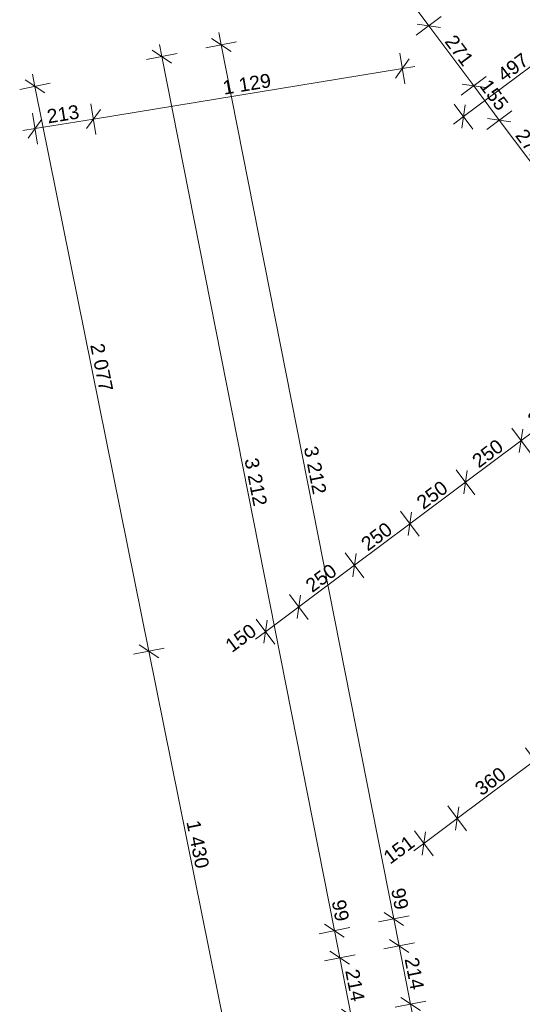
# Model space of a CAD drawing. Header units: metres. Extents: x -320 to 5572509, y -47 to 5960263.
# Tile 3 of 59: x -320 to -302, y -14 to 22. Entities that reach past the tile are written whole.
import ezdxf

# ---------------------------------------------------------------- set-up
doc = ezdxf.new("R2010")
doc.units = ezdxf.units.M
doc.header["$MEASUREMENT"] = 0
doc.layers.add('Nowe_403-Punkt_okreslonej_wysokosci', color=7, linetype='Continuous')
doc.styles.add('GENERATED_STYLE_3', font='arial.ttf')
doc.dimstyles.new('GENERATED_STYLE__1', dxfattribs={"dimtxt": 0.5, "dimasz": 0.57, "dimexe": 0.18, "dimexo": 0.0625, "dimgap": 0.09, "dimtad": 1, "dimdec": 0, "dimlfac": 100, "dimzin": 0, "dimdsep": 46, "dimtxsty": 'GENERATED_STYLE_3', "dimblk": 'ARROWHEAD_6', "dimblk1": 'ARROWHEAD_6', "dimblk2": 'ARROWHEAD_6', "dimcen": 0.09, "dimse1": 1, "dimse2": 1, "dimclrd": 7, "dimclre": 7, "dimclrt": 7, "dimadec": 1, "dimazin": 0, "dimtfac": 1, "dimtdec": 4, "dimtmove": 0, "dimatfit": 3, "dimfxl": 1, "dimtolj": 1, "dimtzin": 0, "dimarcsym": 0})
doc.dimstyles.new('GENERATED_STYLE__2', dxfattribs={"dimtxt": 0.5, "dimasz": 0.57, "dimexe": 0.18, "dimexo": 0.0625, "dimgap": 0.09, "dimtad": 1, "dimdec": 0, "dimlfac": 100, "dimzin": 0, "dimdsep": 46, "dimtxsty": 'GENERATED_STYLE_3', "dimblk": 'ARROWHEAD_6', "dimblk1": 'ARROWHEAD_6', "dimblk2": 'ARROWHEAD_6', "dimcen": 0.09, "dimse1": 1, "dimse2": 1, "dimclrd": 7, "dimclre": 7, "dimclrt": 7, "dimadec": 1, "dimazin": 0, "dimtfac": 1, "dimtdec": 4, "dimtmove": 2, "dimatfit": 3, "dimfxl": 1, "dimtolj": 1, "dimtzin": 0, "dimarcsym": 0})

# ---------------------------------------------------------------- blocks, each defined once
blk = doc.blocks.new('*D126')
at = {"layer": 'Nowe_403-Punkt_okreslonej_wysokosci', "color": 7, "lineweight": 5, "transparency": 16777216}
for p, q in [((-310.269, 0.356), (-308.264, 1.854)), ((-309.932, -0.095), (-310.605, 0.806)), ((-310.208, 0.776), (-310.329, -0.064)), ((-311.466, -0.539), (-310.269, 0.356)), ((-311.13, -0.99), (-311.803, -0.089)), ((-311.406, -0.12), (-311.527, -0.959)), ((-311.827, -0.809), (-311.466, -0.539))]:
    blk.add_line(p, q, dxfattribs=at)
at = {"layer": 'Nowe_403-Punkt_okreslonej_wysokosci', "color": 7, "lineweight": 5, "transparency": 16777216, "insert": (-312.678, -1.32), "char_height": 0.5, "attachment_point": 7, "rotation": 36.7752, "style": 'GENERATED_STYLE_3'}
blk.add_mtext('\\A1;{\\pql;\\fArial|b0|i0|c0|p38;150}', dxfattribs=at)
blk = doc.blocks.new('ARROWHEAD_6')
at = {"color": 0, "linetype": 'Continuous', "lineweight": 0}
for p, q in [((0, 0), (-1, 0)), ((-0.5, -0.5), (0.5, 0.5))]:
    blk.add_line(p, q, dxfattribs=at)
blk = doc.blocks.new('*D128')
at = {"layer": 'Nowe_403-Punkt_okreslonej_wysokosci', "color": 7, "lineweight": 5, "transparency": 16777216}
for p, q in [((-308.203, 2.274), (-308.324, 1.434)), ((-310.269, 0.356), (-308.264, 1.854)), ((-310.208, 0.776), (-310.329, -0.064))]:
    blk.add_line(p, q, dxfattribs=at)
at = {"layer": 'Nowe_403-Punkt_okreslonej_wysokosci', "color": 7, "lineweight": 5, "transparency": 16777216, "insert": (-309.782, 0.844), "char_height": 0.5, "attachment_point": 7, "rotation": 36.7752, "style": 'GENERATED_STYLE_3'}
blk.add_mtext('\\A1;{\\pql;\\fArial|b0|i0|c0|p38;250}', dxfattribs=at)
blk = doc.blocks.new('*D129')
at = {"layer": 'Nowe_403-Punkt_okreslonej_wysokosci', "color": 7, "lineweight": 5, "transparency": 16777216}
for p, q in [((-306.203, 3.769), (-306.324, 2.929)), ((-308.264, 1.854), (-306.263, 3.349)), ((-307.927, 1.404), (-308.601, 2.305)), ((-308.203, 2.274), (-308.324, 1.434)), ((-310.269, 0.356), (-308.264, 1.854))]:
    blk.add_line(p, q, dxfattribs=at)
at = {"layer": 'Nowe_403-Punkt_okreslonej_wysokosci', "color": 7, "lineweight": 5, "transparency": 16777216, "insert": (-307.779, 2.341), "char_height": 0.5, "attachment_point": 7, "rotation": 36.7752, "style": 'GENERATED_STYLE_3'}
blk.add_mtext('\\A1;{\\pql;\\fArial|b0|i0|c0|p38;250}', dxfattribs=at)
blk = doc.blocks.new('*D130')
at = {"layer": 'Nowe_403-Punkt_okreslonej_wysokosci', "color": 7, "lineweight": 5, "transparency": 16777216}
for p, q in [((-304.2, 5.266), (-304.321, 4.426)), ((-306.263, 3.349), (-304.261, 4.846)), ((-305.927, 2.899), (-306.6, 3.8)), ((-306.203, 3.769), (-306.324, 2.929)), ((-308.264, 1.854), (-306.263, 3.349))]:
    blk.add_line(p, q, dxfattribs=at)
at = {"layer": 'Nowe_403-Punkt_okreslonej_wysokosci', "color": 7, "lineweight": 5, "transparency": 16777216, "insert": (-305.778, 3.837), "char_height": 0.5, "attachment_point": 7, "rotation": 36.7752, "style": 'GENERATED_STYLE_3'}
blk.add_mtext('\\A1;{\\pql;\\fArial|b0|i0|c0|p38;250}', dxfattribs=at)
blk = doc.blocks.new('*D131')
at = {"layer": 'Nowe_403-Punkt_okreslonej_wysokosci', "color": 7, "lineweight": 5, "transparency": 16777216}
for p, q in [((-302.198, 6.762), (-302.319, 5.923)), ((-304.261, 4.846), (-302.259, 6.342)), ((-303.924, 4.396), (-304.598, 5.297)), ((-304.2, 5.266), (-304.321, 4.426)), ((-306.263, 3.349), (-304.261, 4.846))]:
    blk.add_line(p, q, dxfattribs=at)
at = {"layer": 'Nowe_403-Punkt_okreslonej_wysokosci', "color": 7, "lineweight": 5, "transparency": 16777216, "insert": (-303.776, 5.334), "char_height": 0.5, "attachment_point": 7, "rotation": 36.7752, "style": 'GENERATED_STYLE_3'}
blk.add_mtext('\\A1;{\\pql;\\fArial|b0|i0|c0|p38;250}', dxfattribs=at)
blk = doc.blocks.new('*D132')
at = {"layer": 'Nowe_403-Punkt_okreslonej_wysokosci', "color": 7, "lineweight": 5, "transparency": 16777216}
for p, q in [((-300.256, 7.839), (-298.253, 9.336)), ((-299.919, 7.389), (-300.593, 8.29)), ((-300.196, 8.259), (-300.317, 7.419)), ((-302.259, 6.342), (-300.256, 7.839)), ((-301.922, 5.892), (-302.595, 6.793)), ((-302.198, 6.762), (-302.319, 5.923)), ((-304.261, 4.846), (-302.259, 6.342))]:
    blk.add_line(p, q, dxfattribs=at)
at = {"layer": 'Nowe_403-Punkt_okreslonej_wysokosci', "color": 7, "lineweight": 5, "transparency": 16777216, "insert": (-301.773, 6.83), "char_height": 0.5, "attachment_point": 7, "rotation": 36.7752, "style": 'GENERATED_STYLE_3'}
blk.add_mtext('\\A1;{\\pql;\\fArial|b0|i0|c0|p38;250}', dxfattribs=at)
blk = doc.blocks.new('*D177')
at = {"layer": 'Nowe_403-Punkt_okreslonej_wysokosci', "color": 7, "lineweight": 5, "transparency": 16777216}
for p, q in [((-304.558, -7.269), (-301.762, -5.178)), ((-304.221, -7.719), (-304.895, -6.818)), ((-304.497, -6.849), (-304.619, -7.689)), ((-305.763, -8.17), (-304.558, -7.269)), ((-305.427, -8.62), (-306.1, -7.719)), ((-305.703, -7.75), (-305.824, -8.59)), ((-306.124, -8.439), (-305.763, -8.17))]:
    blk.add_line(p, q, dxfattribs=at)
at = {"layer": 'Nowe_403-Punkt_okreslonej_wysokosci', "color": 7, "lineweight": 5, "transparency": 16777216, "insert": (-306.975, -8.951), "char_height": 0.5, "attachment_point": 7, "rotation": 36.782, "style": 'GENERATED_STYLE_3'}
blk.add_mtext('\\A1;{\\pql;\\fArial|b0|i0|c0|p38;151}', dxfattribs=at)
blk = doc.blocks.new('*D178')
at = {"layer": 'Nowe_403-Punkt_okreslonej_wysokosci', "color": 7, "lineweight": 5, "transparency": 16777216}
for p, q in [((-301.425, -5.629), (-302.099, -4.728)), ((-301.701, -4.758), (-301.822, -5.598)), ((-304.558, -7.269), (-301.762, -5.178)), ((-304.497, -6.849), (-304.619, -7.689))]:
    blk.add_line(p, q, dxfattribs=at)
at = {"layer": 'Nowe_403-Punkt_okreslonej_wysokosci', "color": 7, "lineweight": 5, "transparency": 16777216, "insert": (-303.676, -6.484), "char_height": 0.5, "attachment_point": 7, "rotation": 36.782, "style": 'GENERATED_STYLE_3'}
blk.add_mtext('\\A1;{\\pql;\\fArial|b0|i0|c0|p38;360}', dxfattribs=at)
blk = doc.blocks.new('*D179')
at = {"layer": 'Nowe_403-Punkt_okreslonej_wysokosci', "color": 7, "lineweight": 5, "transparency": 16777216}
for p, q in [((-299.76, -3.682), (-297.758, -2.185)), ((-299.423, -4.132), (-300.097, -3.231)), ((-299.699, -3.262), (-299.821, -4.102)), ((-301.762, -5.178), (-299.76, -3.682)), ((-301.425, -5.629), (-302.099, -4.728)), ((-301.701, -4.758), (-301.822, -5.598)), ((-304.558, -7.269), (-301.762, -5.178))]:
    blk.add_line(p, q, dxfattribs=at)
at = {"layer": 'Nowe_403-Punkt_okreslonej_wysokosci', "color": 7, "lineweight": 5, "transparency": 16777216, "insert": (-301.277, -4.691), "char_height": 0.5, "attachment_point": 7, "rotation": 36.782, "style": 'GENERATED_STYLE_3'}
blk.add_mtext('\\A1;{\\pql;\\fArial|b0|i0|c0|p38;250}', dxfattribs=at)
blk = doc.blocks.new('*D382')
at = {"layer": 'Nowe_403-Punkt_okreslonej_wysokosci', "color": 7, "lineweight": 5, "transparency": 16777216}
for p, q in [((-303.996, -25.321), (-306.239, -13.964)), ((-304.348, -25.085), (-303.643, -25.557)), ((-303.444, -25.212), (-304.548, -25.43)), ((-302.929, -30.72), (-303.996, -25.321)), ((-303.282, -30.484), (-302.577, -30.956))]:
    blk.add_line(p, q, dxfattribs=at)
at = {"layer": 'Nowe_403-Punkt_okreslonej_wysokosci', "color": 7, "lineweight": 5, "transparency": 16777216, "insert": (-303.475, -27.443), "char_height": 0.5, "attachment_point": 7, "rotation": 281.1715, "style": 'GENERATED_STYLE_3'}
blk.add_mtext('\\A1;{\\pql;\\fArial|b0|i0|c0|p38;550}', dxfattribs=at)
blk = doc.blocks.new('*D383')
at = {"layer": 'Nowe_403-Punkt_okreslonej_wysokosci', "color": 7, "lineweight": 5, "transparency": 16777216}
for p, q in [((-306.591, -13.728), (-305.886, -14.2)), ((-305.687, -13.855), (-306.79, -14.073)), ((-303.996, -25.321), (-306.239, -13.964)), ((-304.348, -25.085), (-303.643, -25.557))]:
    blk.add_line(p, q, dxfattribs=at)
at = {"layer": 'Nowe_403-Punkt_okreslonej_wysokosci', "color": 7, "lineweight": 5, "transparency": 16777216, "insert": (-305.185, -18.785), "char_height": 0.5, "attachment_point": 7, "rotation": 281.1715, "style": 'GENERATED_STYLE_3'}
blk.add_mtext('\\A1;{\\pql;\\fArial|b0|i0|c0|p38;1\xa0158}', dxfattribs=at)
blk = doc.blocks.new('*D384')
at = {"layer": 'Nowe_403-Punkt_okreslonej_wysokosci', "color": 7, "lineweight": 5, "transparency": 16777216}
for p, q in [((-307.005, -11.633), (-306.3, -12.105)), ((-306.239, -13.964), (-306.652, -11.869)), ((-306.591, -13.728), (-305.886, -14.2)), ((-305.687, -13.855), (-306.79, -14.073)), ((-303.996, -25.321), (-306.239, -13.964))]:
    blk.add_line(p, q, dxfattribs=at)
at = {"layer": 'Nowe_403-Punkt_okreslonej_wysokosci', "color": 7, "lineweight": 5, "transparency": 16777216, "insert": (-306.458, -12.339), "char_height": 0.5, "attachment_point": 7, "rotation": 281.1715, "style": 'GENERATED_STYLE_3'}
blk.add_mtext('\\A1;{\\pql;\\fArial|b0|i0|c0|p38;214}', dxfattribs=at)
blk = doc.blocks.new('*D385')
at = {"layer": 'Nowe_403-Punkt_okreslonej_wysokosci', "color": 7, "lineweight": 5, "transparency": 16777216}
for p, q in [((-306.293, -10.785), (-307.397, -11.003)), ((-307.197, -10.658), (-306.492, -11.13)), ((-306.652, -11.869), (-306.845, -10.894)), ((-307.005, -11.633), (-306.3, -12.105)), ((-306.1, -11.76), (-307.204, -11.978)), ((-306.239, -13.964), (-306.652, -11.869))]:
    blk.add_line(p, q, dxfattribs=at)
blk = doc.blocks.new('*D386')
at = {"layer": 'Nowe_403-Punkt_okreslonej_wysokosci', "color": 7, "lineweight": 5, "transparency": 16777216}
for p, q in [((-313.067, 20.614), (-313.154, 21.055)), ((-312.515, 20.723), (-313.619, 20.505)), ((-312.715, 20.377), (-313.42, 20.85)), ((-306.845, -10.894), (-313.067, 20.614)), ((-306.293, -10.785), (-307.397, -11.003)), ((-307.197, -10.658), (-306.492, -11.13)), ((-306.652, -11.869), (-306.845, -10.894))]:
    blk.add_line(p, q, dxfattribs=at)
at = {"layer": 'Nowe_403-Punkt_okreslonej_wysokosci', "color": 7, "lineweight": 5, "transparency": 16777216, "char_height": 0.5, "attachment_point": 7, "rotation": 281.1715, "style": 'GENERATED_STYLE_3'}
for s, insert in [('\\A1;{\\pql;\\fArial|b0|i0|c0|p38;3\xa0212}', (-310.097, 6.09)), ('\\A1;{\\pql;\\fArial|b0|i0|c0|p38;99}', (-306.952, -9.836))]:
    blk.add_mtext(s, dxfattribs=dict(at, insert=insert))
blk = doc.blocks.new('*D392')
at = {"layer": 'Nowe_403-Punkt_okreslonej_wysokosci', "color": 7, "lineweight": 5, "transparency": 16777216}
for p, q in [((-316.15, 34.497), (-315.249, 35.171)), ((-315.969, 35.194), (-315.699, 34.834)), ((-315.279, 34.773), (-316.119, 34.895)), ((-315.699, 34.834), (-308.134, 24.715)), ((-308.585, 24.378), (-307.684, 25.052)), ((-307.714, 24.654), (-308.554, 24.776)), ((-308.134, 24.715), (-305.582, 21.302))]:
    blk.add_line(p, q, dxfattribs=at)
at = {"layer": 'Nowe_403-Punkt_okreslonej_wysokosci', "color": 7, "lineweight": 5, "transparency": 16777216, "insert": (-312.348, 30.519), "char_height": 0.5, "attachment_point": 7, "rotation": 306.7827, "style": 'GENERATED_STYLE_3'}
blk.add_mtext('\\A1;{\\pql;\\fArial|b0|i0|c0|p38;1\xa0263}', dxfattribs=at)
blk = doc.blocks.new('*D393')
at = {"layer": 'Nowe_403-Punkt_okreslonej_wysokosci', "color": 7, "lineweight": 5, "transparency": 16777216}
for p, q in [((-307.714, 24.654), (-308.554, 24.776)), ((-308.134, 24.715), (-305.582, 21.302)), ((-305.162, 21.241), (-306.002, 21.363))]:
    blk.add_line(p, q, dxfattribs=at)
at = {"layer": 'Nowe_403-Punkt_okreslonej_wysokosci', "color": 7, "lineweight": 5, "transparency": 16777216, "insert": (-307.119, 23.524), "char_height": 0.5, "attachment_point": 7, "rotation": 306.7827, "style": 'GENERATED_STYLE_3'}
blk.add_mtext('\\A1;{\\pql;\\fArial|b0|i0|c0|p38;426}', dxfattribs=at)
blk = doc.blocks.new('*D394')
at = {"layer": 'Nowe_403-Punkt_okreslonej_wysokosci', "color": 7, "lineweight": 5, "transparency": 16777216}
for p, q in [((-308.134, 24.715), (-305.582, 21.302)), ((-306.033, 20.965), (-305.132, 21.639)), ((-305.162, 21.241), (-306.002, 21.363)), ((-305.582, 21.302), (-303.962, 19.135)), ((-303.543, 19.075), (-304.382, 19.196))]:
    blk.add_line(p, q, dxfattribs=at)
at = {"layer": 'Nowe_403-Punkt_okreslonej_wysokosci', "color": 7, "lineweight": 5, "transparency": 16777216, "insert": (-305.033, 20.734), "char_height": 0.5, "attachment_point": 7, "rotation": 306.7827, "style": 'GENERATED_STYLE_3'}
blk.add_mtext('\\A1;{\\pql;\\fArial|b0|i0|c0|p38;271}', dxfattribs=at)
blk = doc.blocks.new('*D395')
at = {"layer": 'Nowe_403-Punkt_okreslonej_wysokosci', "color": 7, "lineweight": 5, "transparency": 16777216}
for p, q in [((-305.582, 21.302), (-303.962, 19.135)), ((-304.413, 18.798), (-303.512, 19.472)), ((-303.543, 19.075), (-304.382, 19.196)), ((-303.962, 19.135), (-303.043, 17.905)), ((-302.623, 17.845), (-303.463, 17.966))]:
    blk.add_line(p, q, dxfattribs=at)
at = {"layer": 'Nowe_403-Punkt_okreslonej_wysokosci', "color": 7, "lineweight": 5, "transparency": 16777216, "insert": (-303.781, 19.127), "char_height": 0.5, "attachment_point": 7, "rotation": 306.7827, "style": 'GENERATED_STYLE_3'}
blk.add_mtext('\\A1;{\\pql;\\fArial|b0|i0|c0|p38;155}', dxfattribs=at)
blk = doc.blocks.new('*D396')
at = {"layer": 'Nowe_403-Punkt_okreslonej_wysokosci', "color": 7, "lineweight": 5, "transparency": 16777216}
for p, q in [((-303.962, 19.135), (-303.043, 17.905)), ((-303.494, 17.569), (-302.593, 18.242)), ((-302.623, 17.845), (-303.463, 17.966)), ((-303.043, 17.905), (-301.426, 15.743)), ((-301.877, 15.406), (-300.976, 16.079)), ((-301.006, 15.682), (-301.846, 15.803)), ((-301.426, 15.743), (-300.501, 14.505))]:
    blk.add_line(p, q, dxfattribs=at)
at = {"layer": 'Nowe_403-Punkt_okreslonej_wysokosci', "color": 7, "lineweight": 5, "transparency": 16777216, "insert": (-302.495, 17.34), "char_height": 0.5, "attachment_point": 7, "rotation": 306.7827, "style": 'GENERATED_STYLE_3'}
blk.add_mtext('\\A1;{\\pql;\\fArial|b0|i0|c0|p38;270}', dxfattribs=at)
blk = doc.blocks.new('*D410')
at = {"layer": 'Nowe_403-Punkt_okreslonej_wysokosci', "color": 7, "lineweight": 5, "transparency": 16777216}
for p, q in [((-300.356, 21.001), (-294.104, 25.671)), ((-300.019, 20.55), (-300.692, 21.452)), ((-300.295, 21.421), (-300.416, 20.581)), ((-304.336, 18.028), (-300.356, 21.001)), ((-303.999, 17.577), (-304.672, 18.479)), ((-304.275, 18.448), (-304.397, 17.608)), ((-304.696, 17.759), (-304.336, 18.028))]:
    blk.add_line(p, q, dxfattribs=at)
at = {"layer": 'Nowe_403-Punkt_okreslonej_wysokosci', "color": 7, "lineweight": 5, "transparency": 16777216, "insert": (-302.861, 19.254), "char_height": 0.5, "attachment_point": 7, "rotation": 36.7582, "style": 'GENERATED_STYLE_3'}
blk.add_mtext('\\A1;{\\pql;\\fArial|b0|i0|c0|p38;497}', dxfattribs=at)
blk = doc.blocks.new('*D411')
at = {"layer": 'Nowe_403-Punkt_okreslonej_wysokosci', "color": 7, "lineweight": 5, "transparency": 16777216}
for p, q in [((-294.043, 26.091), (-294.165, 25.251)), ((-300.356, 21.001), (-294.104, 25.671)), ((-300.019, 20.55), (-300.692, 21.452)), ((-300.295, 21.421), (-300.416, 20.581)), ((-304.336, 18.028), (-300.356, 21.001))]:
    blk.add_line(p, q, dxfattribs=at)
at = {"layer": 'Nowe_403-Punkt_okreslonej_wysokosci', "color": 7, "lineweight": 5, "transparency": 16777216, "insert": (-297.745, 23.075), "char_height": 0.5, "attachment_point": 7, "rotation": 36.7582, "style": 'GENERATED_STYLE_3'}
blk.add_mtext('\\A1;{\\pql;\\fArial|b0|i0|c0|p38;780}', dxfattribs=at)
blk = doc.blocks.new('*D415')
at = {"layer": 'Nowe_403-Punkt_okreslonej_wysokosci', "color": 7, "lineweight": 5, "transparency": 16777216}
for p, q in [((-306.627, 20.316), (-306.445, 19.206)), ((-306.784, 19.417), (-306.288, 20.106)), ((-306.536, 19.761), (-317.674, 17.94)), ((-306.092, 19.834), (-306.536, 19.761)), ((-317.765, 18.495), (-317.583, 17.385)), ((-317.922, 17.596), (-317.426, 18.284)), ((-317.674, 17.94), (-319.781, 17.596))]:
    blk.add_line(p, q, dxfattribs=at)
at = {"layer": 'Nowe_403-Punkt_okreslonej_wysokosci', "color": 7, "lineweight": 5, "transparency": 16777216, "insert": (-312.965, 18.811), "char_height": 0.5, "attachment_point": 7, "rotation": 9.2857, "style": 'GENERATED_STYLE_3'}
blk.add_mtext('\\A1;{\\pql;\\fArial|b0|i0|c0|p38;1\xa0129}', dxfattribs=at)
blk = doc.blocks.new('*D416')
at = {"layer": 'Nowe_403-Punkt_okreslonej_wysokosci', "color": 7, "lineweight": 5, "transparency": 16777216}
for p, q in [((-317.765, 18.495), (-317.583, 17.385)), ((-319.872, 18.151), (-319.69, 17.04)), ((-317.922, 17.596), (-317.426, 18.284)), ((-319.533, 17.94), (-320.028, 17.251)), ((-317.674, 17.94), (-319.781, 17.596)), ((-319.781, 17.596), (-320.225, 17.523))]:
    blk.add_line(p, q, dxfattribs=at)
at = {"layer": 'Nowe_403-Punkt_okreslonej_wysokosci', "color": 7, "lineweight": 5, "transparency": 16777216, "insert": (-319.305, 17.775), "char_height": 0.5, "attachment_point": 7, "rotation": 9.2857, "style": 'GENERATED_STYLE_3'}
blk.add_mtext('\\A1;{\\pql;\\fArial|b0|i0|c0|p38;213}', dxfattribs=at)
blk = doc.blocks.new('*D428')
at = {"layer": 'Nowe_403-Punkt_okreslonej_wysokosci', "color": 7, "lineweight": 5, "transparency": 16777216}
for p, q in [((-316.029, -1.009), (-315.322, -1.479)), ((-312.848, -15.266), (-315.676, -1.244)), ((-312.296, -15.155), (-313.399, -15.377)), ((-313.201, -15.031), (-312.494, -15.501)), ((-311.859, -20.167), (-312.848, -15.266))]:
    blk.add_line(p, q, dxfattribs=at)
at = {"layer": 'Nowe_403-Punkt_okreslonej_wysokosci', "color": 7, "lineweight": 5, "transparency": 16777216, "insert": (-314.333, -7.397), "char_height": 0.5, "attachment_point": 7, "rotation": 281.4037, "style": 'GENERATED_STYLE_3'}
blk.add_mtext('\\A1;{\\pql;\\fArial|b0|i0|c0|p38;1\xa0430}', dxfattribs=at)
blk = doc.blocks.new('*D429')
at = {"layer": 'Nowe_403-Punkt_okreslonej_wysokosci', "color": 7, "lineweight": 5, "transparency": 16777216}
for p, q in [((-319.783, 19.118), (-319.872, 19.56)), ((-319.232, 19.23), (-320.334, 19.007)), ((-319.43, 18.884), (-320.136, 19.353)), ((-315.676, -1.244), (-319.783, 19.118)), ((-316.029, -1.009), (-315.322, -1.479)), ((-315.124, -1.133), (-316.227, -1.355)), ((-312.848, -15.266), (-315.676, -1.244))]:
    blk.add_line(p, q, dxfattribs=at)
at = {"layer": 'Nowe_403-Punkt_okreslonej_wysokosci', "color": 7, "lineweight": 5, "transparency": 16777216, "insert": (-317.8, 9.795), "char_height": 0.5, "attachment_point": 7, "rotation": 281.4037, "style": 'GENERATED_STYLE_3'}
blk.add_mtext('\\A1;{\\pql;\\fArial|b0|i0|c0|p38;2\xa0077}', dxfattribs=at)
blk = doc.blocks.new('*D463')
at = {"layer": 'Nowe_403-Punkt_okreslonej_wysokosci', "color": 7, "lineweight": 5, "transparency": 16777216}
for p, q in [((-309.146, -12.056), (-308.441, -12.528)), ((-308.38, -14.387), (-308.793, -12.292)), ((-308.732, -14.151), (-308.027, -14.623)), ((-307.828, -14.278), (-308.932, -14.496)), ((-306.488, -23.963), (-308.38, -14.387))]:
    blk.add_line(p, q, dxfattribs=at)
at = {"layer": 'Nowe_403-Punkt_okreslonej_wysokosci', "color": 7, "lineweight": 5, "transparency": 16777216, "insert": (-308.599, -12.762), "char_height": 0.5, "attachment_point": 7, "rotation": 281.1715, "style": 'GENERATED_STYLE_3'}
blk.add_mtext('\\A1;{\\pql;\\fArial|b0|i0|c0|p38;214}', dxfattribs=at)
blk = doc.blocks.new('*D464')
at = {"layer": 'Nowe_403-Punkt_okreslonej_wysokosci', "color": 7, "lineweight": 5, "transparency": 16777216}
for p, q in [((-309.338, -11.081), (-308.634, -11.553)), ((-308.793, -12.292), (-308.986, -11.317)), ((-309.146, -12.056), (-308.441, -12.528)), ((-308.242, -12.183), (-309.345, -12.401)), ((-308.38, -14.387), (-308.793, -12.292))]:
    blk.add_line(p, q, dxfattribs=at)
blk = doc.blocks.new('*D465')
at = {"layer": 'Nowe_403-Punkt_okreslonej_wysokosci', "color": 7, "lineweight": 5, "transparency": 16777216}
for p, q in [((-315.208, 20.191), (-315.296, 20.632)), ((-314.657, 20.3), (-315.76, 20.082)), ((-314.856, 19.955), (-315.561, 20.427)), ((-308.986, -11.317), (-315.208, 20.191)), ((-308.434, -11.208), (-309.538, -11.426)), ((-309.338, -11.081), (-308.634, -11.553)), ((-308.793, -12.292), (-308.986, -11.317))]:
    blk.add_line(p, q, dxfattribs=at)
at = {"layer": 'Nowe_403-Punkt_okreslonej_wysokosci', "color": 7, "lineweight": 5, "transparency": 16777216, "char_height": 0.5, "attachment_point": 7, "rotation": 281.1715, "style": 'GENERATED_STYLE_3'}
for s, insert in [('\\A1;{\\pql;\\fArial|b0|i0|c0|p38;3\xa0212}', (-312.238, 5.667)), ('\\A1;{\\pql;\\fArial|b0|i0|c0|p38;99}', (-309.093, -10.259))]:
    blk.add_mtext(s, dxfattribs=dict(at, insert=insert))
blk = doc.blocks.new('Wymiary_1', base_point=(5572123.141, 5960128.441))
at = {"layer": 'Nowe_403-Punkt_okreslonej_wysokosci', "color": 7, "lineweight": 5}
for base, p1, p2, picture, middle in [((-300.256, 7.839), (-302.077, 6.099), (-300.06, 7.577), '*D132', (-301.465, 7.373)), ((-302.259, 6.342), (-303.717, 4.119), (-302.077, 6.099), '*D131', (-303.467, 5.876)), ((-304.261, 4.846), (-305.819, 2.755), (-303.717, 4.119), '*D130', (-305.47, 4.38)), ((-306.263, 3.349), (-306.038, -1.123), (-305.819, 2.755), '*D129', (-307.471, 2.884)), ((-308.264, 1.854), (-311.043, 1.392), (-306.038, -1.123), '*D128', (-309.474, 1.387)), ((-310.269, 0.356), (-311.256, -0.821), (-311.043, 1.392), '*D126', (-312.37, -0.778))]:
    dim = blk.add_linear_dim(base=base, p1=p1, p2=p2, angle=36.7752, dimstyle='GENERATED_STYLE__1', dxfattribs=at)
    dim.commit()
    dim.dimension.update_dxf_attribs({"geometry": picture, "text_midpoint": middle, "dimtype": 160, "text_rotation": 36.7752})
blk = doc.blocks.new('Wymiary_4', base_point=(5572128.844, 5960120.81))
at = {"layer": 'Nowe_403-Punkt_okreslonej_wysokosci', "color": 7, "lineweight": 5}
for base, p1, p2, picture, middle in [((-299.76, -3.682), (-301.69, -5.274), (-300.249, -3.028), '*D179', (-300.968, -4.148)), ((-304.5579, -7.2687), (-304.8924, -9.3349), (-304.3048, -7.6073), '*D177', (-306.667, -8.4084))]:
    dim = blk.add_linear_dim(base=base, p1=p1, p2=p2, angle=36.782, dimstyle='GENERATED_STYLE__1', dxfattribs=at)
    dim.commit()
    dim.dimension.update_dxf_attribs({"geometry": picture, "text_midpoint": middle, "dimtype": 160, "text_rotation": 36.782})
dim = blk.add_linear_dim(base=(-301.762, -5.178), p1=(-304.305, -7.607), p2=(-301.69, -5.274), angle=36.782, text='360', dimstyle='GENERATED_STYLE__1', dxfattribs=at)
dim.commit()
dim.dimension.update_dxf_attribs({"geometry": '*D178', "text_midpoint": (-303.367, -5.942), "dimtype": 160, "text_rotation": 36.782})
blk = doc.blocks.new('Wymiary_5', base_point=(5572133.909, 5960086.962))
at = {"layer": 'Nowe_403-Punkt_okreslonej_wysokosci', "color": 7, "lineweight": 5}
for base, p1, p2, picture, middle in [((-313.067, 20.614), (-296.316, -8.815), (-275.34, 28.064), '*D386', (-309.685, 5.296)), ((-306.845, -10.894), (-303.468, -11.24), (-296.316, -8.815), '*D385', (-306.633, -10.162)), ((-306.652, -11.869), (-312.847, -15.269), (-303.468, -11.24), '*D384', (-306.102, -12.851)), ((-306.239, -13.964), (-303.483, -25.22), (-312.847, -15.269), '*D383', (-304.773, -19.579)), ((-303.996, -25.321), (-303.019, -30.738), (-303.483, -25.22), '*D382', (-303.119, -27.955))]:
    dim = blk.add_linear_dim(base=base, p1=p1, p2=p2, angle=101.1715, dimstyle='GENERATED_STYLE__1', dxfattribs=at)
    dim.commit()
    dim.dimension.update_dxf_attribs({"geometry": picture, "text_midpoint": middle, "dimtype": 160, "text_rotation": 281.1715})
blk = doc.blocks.new('Wymiary_7', base_point=(5572118.908, 5960163.814))
at = {"layer": 'Nowe_403-Punkt_okreslonej_wysokosci', "color": 7, "lineweight": 5}
for base, p1, p2, picture, middle in [((-308.134, 24.715), (-316.098, 34.536), (-308.412, 24.507), '*D392', (-311.634, 29.981)), ((-305.582, 21.302), (-308.412, 24.507), (-302.373, 23.702), '*D393', (-306.576, 23.216)), ((-303.962, 19.135), (-302.373, 23.702), (-302.35, 20.34), '*D394', (-304.491, 20.426)), ((-301.426, 15.743), (-301.431, 19.11), (-299.683, 17.046), '*D396', (-301.953, 17.031))]:
    dim = blk.add_linear_dim(base=base, p1=p1, p2=p2, angle=306.7827, dimstyle='GENERATED_STYLE__1', dxfattribs=at)
    dim.commit()
    dim.dimension.update_dxf_attribs({"geometry": picture, "text_midpoint": middle, "dimtype": 160, "text_rotation": 306.7827})
dim = blk.add_linear_dim(base=(-303.043, 17.905), p1=(-302.35, 20.34), p2=(-301.431, 19.11), angle=306.7827, text='155', dimstyle='GENERATED_STYLE__2', dxfattribs=at)
dim.commit()
dim.dimension.update_dxf_attribs({"geometry": '*D395', "text_midpoint": (-303.238, 18.818), "dimtype": 160, "text_rotation": 306.7827})
blk = doc.blocks.new('Wymiary_10', base_point=(5572130.272, 5960147.008))
at = {"layer": 'Nowe_403-Punkt_okreslonej_wysokosci', "color": 7, "lineweight": 5}
for base, p1, p2, picture, middle in [((-294.104, 25.671), (-302.373, 23.702), (-294.02, 25.558), '*D411', (-297.437, 23.618)), ((-300.356, 21.001), (-306.79, 21.314), (-302.373, 23.702), '*D410', (-302.553, 19.797))]:
    dim = blk.add_linear_dim(base=base, p1=p1, p2=p2, angle=36.7582, dimstyle='GENERATED_STYLE__1', dxfattribs=at)
    dim.commit()
    dim.dimension.update_dxf_attribs({"geometry": picture, "text_midpoint": middle, "dimtype": 160, "text_rotation": 36.7582})
blk = doc.blocks.new('Wymiary_11', base_point=(5572128.071, 5960148.741))
at = {"layer": 'Nowe_403-Punkt_okreslonej_wysokosci', "color": 7, "lineweight": 5}
for base, p1, p2, picture, middle in [((-317.674, 17.94), (-306.79, 21.314), (-317.928, 19.493), '*D415', (-312.158, 19.197)), ((-319.781, 17.596), (-317.928, 19.493), (-320.168, 19.963), '*D416', (-318.781, 18.114))]:
    dim = blk.add_linear_dim(base=base, p1=p1, p2=p2, angle=189.2857, dimstyle='GENERATED_STYLE__1', dxfattribs=at)
    dim.commit()
    dim.dimension.update_dxf_attribs({"geometry": picture, "text_midpoint": middle, "dimtype": 160, "text_rotation": 9.2857})
blk = doc.blocks.new('Wymiary_14', base_point=(5572122.748, 5960108.813))
at = {"layer": 'Nowe_403-Punkt_okreslonej_wysokosci', "color": 7, "lineweight": 5}
for base, p1, p2, picture, middle in [((-319.783, 19.118), (-314.159, -0.938), (-317.928, 19.493), '*D429', (-317.386, 9.003)), ((-315.676, -1.244), (-308.758, -14.441), (-314.159, -0.938), '*D428', (-313.918, -8.19))]:
    dim = blk.add_linear_dim(base=base, p1=p1, p2=p2, angle=101.4037, dimstyle='GENERATED_STYLE__1', dxfattribs=at)
    dim.commit()
    dim.dimension.update_dxf_attribs({"geometry": picture, "text_midpoint": middle, "dimtype": 160, "text_rotation": 281.4037})
blk = doc.blocks.new('Wymiary_16', base_point=(5572132.443, 5960083.122))
at = {"layer": 'Nowe_403-Punkt_okreslonej_wysokosci', "color": 7, "lineweight": 5}
for base, p1, p2, picture, middle in [((-315.208, 20.191), (-296.316, -8.815), (-275.34, 28.064), '*D465', (-311.827, 4.873)), ((-308.986, -11.317), (-303.468, -11.24), (-296.316, -8.815), '*D464', (-308.774, -10.584)), ((-308.793, -12.292), (-312.847, -15.269), (-303.468, -11.24), '*D463', (-308.243, -13.274))]:
    dim = blk.add_linear_dim(base=base, p1=p1, p2=p2, angle=101.1715, dimstyle='GENERATED_STYLE__1', dxfattribs=at)
    dim.commit()
    dim.dimension.update_dxf_attribs({"geometry": picture, "text_midpoint": middle, "dimtype": 160, "text_rotation": 281.1715})

msp = doc.modelspace()

# ---------------------------------------------------------------- block references
at = {"layer": 'Nowe_403-Punkt_okreslonej_wysokosci', "color": 7, "lineweight": 5}
for name, p in [('Wymiary_10', (5572130.272, 5960147.008)), ('Wymiary_7', (5572118.908, 5960163.814)), ('Wymiary_1', (5572123.141, 5960128.441)), ('Wymiary_16', (5572132.443, 5960083.122)), ('Wymiary_5', (5572133.909, 5960086.962)), ('Wymiary_11', (5572128.071, 5960148.741)), ('Wymiary_14', (5572122.748, 5960108.813)), ('Wymiary_4', (5572128.844, 5960120.81))]:
    msp.add_blockref(name, p, dxfattribs=at)

doc.saveas('drawing.dxf')
